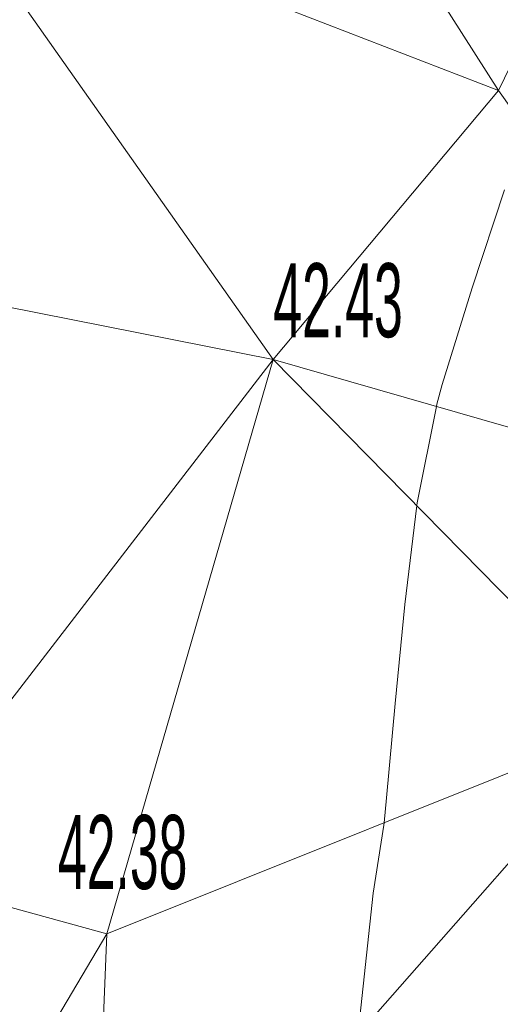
# Model space of a CAD drawing. Extents: x 79270 to 79680, y -3659241 to -3658954.
# Tile 22 of 34: x 79388 to 79397, y -3659064 to -3659046. Entities that reach past the tile are written whole.
import ezdxf
from ezdxf.enums import TextEntityAlignment as Align

# ---------------------------------------------------------------- set-up
doc = ezdxf.new("R2010")
doc.units = 0
for name, color, linetype in [('3dFace', 7, 'Continuous'), ('ELEVATION', 7, 'Continuous'), ('GCONTOUR', 7, 'Continuous')]:
    doc.layers.add(name, color=color, linetype=linetype)
doc.styles.add('Arial', font='arial.ttf', dxfattribs={"height": 1})

msp = doc.modelspace()

# ---------------------------------------------------------------- linework, layer by layer
at = {"layer": '3dFace', "color": 142, "linetype": 'Continuous', "lineweight": 0, "transparency": 33554687}
for points in [[(79386.344, -3659043.042, 42.421), (79397.118, -3659047.207, 42.485), (79392.359, -3659039.732, 42.466), (79386.344, -3659043.042, 42.421)], [(79392.359, -3659039.732, 42.466), (79397.118, -3659047.207, 42.485), (79400.575, -3659040.091, 42.517), (79392.359, -3659039.732, 42.466)], [(79402.766, -3659055.143, 42.657), (79400.575, -3659040.091, 42.517), (79397.118, -3659047.207, 42.485), (79402.766, -3659055.143, 42.657)], [(79386.344, -3659043.042, 42.421), (79385.892, -3659050.912, 42.391), (79392.866, -3659052.293, 42.429), (79386.344, -3659043.042, 42.421)], [(79386.344, -3659043.042, 42.421), (79392.866, -3659052.293, 42.429), (79397.118, -3659047.207, 42.485), (79386.344, -3659043.042, 42.421)], [(79392.866, -3659052.293, 42.429), (79402.766, -3659055.143, 42.657), (79397.118, -3659047.207, 42.485), (79392.866, -3659052.293, 42.429)], [(79385.892, -3659050.912, 42.391), (79385.412, -3659061.969, 42.311), (79392.866, -3659052.293, 42.429), (79385.892, -3659050.912, 42.391)], [(79392.866, -3659052.293, 42.429), (79385.412, -3659061.969, 42.311), (79389.718, -3659063.152, 42.381), (79392.866, -3659052.293, 42.429)], [(79389.718, -3659063.152, 42.381), (79399.628, -3659059.18, 42.606), (79392.866, -3659052.293, 42.429), (79389.718, -3659063.152, 42.381)], [(79392.866, -3659052.293, 42.429), (79399.628, -3659059.18, 42.606), (79402.766, -3659055.143, 42.657), (79392.866, -3659052.293, 42.429)], [(79397.191, -3659066.659, 42.518), (79399.628, -3659059.18, 42.606), (79389.414, -3659070.804, 42.394), (79397.191, -3659066.659, 42.518)], [(79399.628, -3659059.18, 42.606), (79389.718, -3659063.152, 42.381), (79389.414, -3659070.804, 42.394), (79399.628, -3659059.18, 42.606)], [(79385.412, -3659061.969, 42.311), (79385.038, -3659071.062, 42.315), (79389.718, -3659063.152, 42.381), (79385.412, -3659061.969, 42.311)], [(79389.718, -3659063.152, 42.381), (79385.038, -3659071.062, 42.315), (79389.414, -3659070.804, 42.394), (79389.718, -3659063.152, 42.381)]]:
    msp.add_3dface(points, dxfattribs=at)
at = {"layer": 'GCONTOUR', "color": 9, "linetype": 'Continuous', "lineweight": 9, "transparency": 33554687}
for p, q in [((79397.237, -3659049.084, 42.5), (79396.622, -3659050.94, 42.5)), ((79396.622, -3659050.94, 42.5), (79396.055, -3659052.768, 42.5)), ((79396.055, -3659052.768, 42.5), (79395.958, -3659053.141, 42.5)), ((79395.948, -3659053.18, 42.5), (79395.585, -3659055.005, 42.5)), ((79395.958, -3659053.141, 42.5), (79395.948, -3659053.18, 42.5)), ((79395.578, -3659055.055, 42.5), (79395.351, -3659056.924, 42.5)), ((79395.585, -3659055.005, 42.5), (79395.578, -3659055.055, 42.5)), ((79395.351, -3659056.924, 42.5), (79395.17, -3659058.798, 42.5)), ((79395.17, -3659058.798, 42.5), (79395.007, -3659060.58, 42.5)), ((79395.007, -3659060.58, 42.5), (79394.958, -3659061.052, 42.5)), ((79394.953, -3659061.095, 42.5), (79394.754, -3659062.385, 42.5)), ((79394.958, -3659061.052, 42.5), (79394.953, -3659061.095, 42.5)), ((79394.754, -3659062.385, 42.5), (79394.499, -3659064.726, 42.5))]:
    msp.add_line(p, q, dxfattribs=at)

# ---------------------------------------------------------------- texts
at = {"layer": 'ELEVATION', "color": 8, "transparency": 33554687, "style": 'Arial', "width": 0.5}
for s, p in [('42.43', (79392.866, -3659052.293, 42.429)), ('42.38', (79388.797, -3659062.725, 42.366))]:
    msp.add_text(s, height=1.4, dxfattribs=at).set_placement(p, align=Align.BOTTOM_LEFT)

doc.saveas('drawing.dxf')
